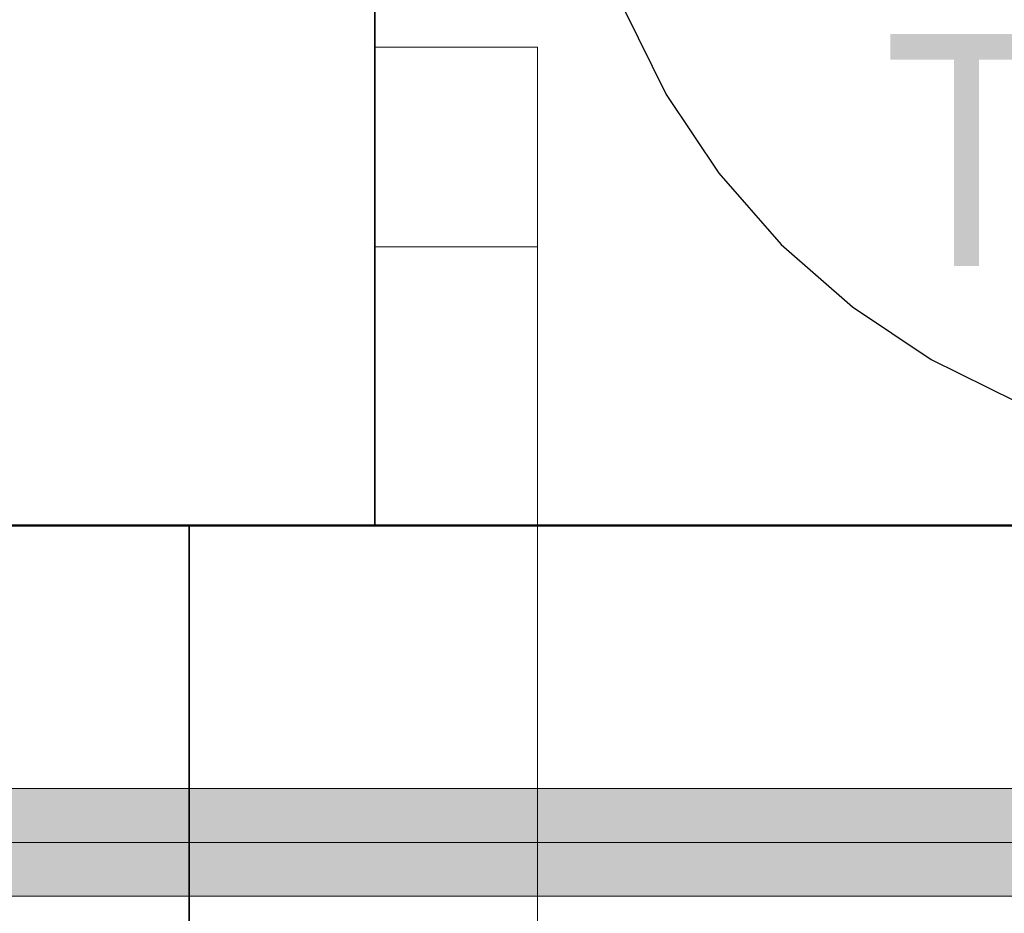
# Model space of a CAD drawing. Extents: x -223 to 557, y -138 to 606.
# Tile 127 of 256: x -28 to -18, y 138 to 148. Entities that reach past the tile are written whole.
import ezdxf
from ezdxf.lldxf.tags import DXFTag

# ---------------------------------------------------------------- set-up
doc = ezdxf.new("R2010")
doc.units = 0
doc.layers.get('0').update_dxf_attribs({"lineweight": 35})
for name, color, linetype, lineweight in [('0-Shading', 7, 'Continuous', 35), ('5_EG-BESTAND', 7, 'Continuous', 25), ('5_EG-NEU', 7, 'Continuous', 25), ('5_EG-TÜRSTEMPEL', 7, 'Continuous', 25)]:
    doc.layers.add(name, color=color, linetype=linetype, lineweight=lineweight)
doc.layers.add('H_Vorlauf_OG', color=1, linetype='Continuous', lineweight=18, true_color=0xff0000)
doc.layers.add('X_Geometrie-A07ALDUN1N', color=3, linetype='Continuous', lineweight=50, true_color=0x00ff00)
doc.styles.get("Standard").update_dxf_attribs({"font": 'arial.ttf'})
tags = doc.linetypes.add('PUNKT2_S9', pattern=[0.0005, 0, -0.0005]).pattern_tags.tags
tags[6:7] = [DXFTag(74, 4), DXFTag(75, 0), DXFTag(340, '0'), DXFTag(46, 1.0), DXFTag(50, 0.0), DXFTag(44, 0.0), DXFTag(45, 0.0)]
tags[4:5] = [DXFTag(74, 4), DXFTag(75, 0), DXFTag(340, '0'), DXFTag(46, 1.0), DXFTag(50, 0.0), DXFTag(44, 0.0), DXFTag(45, 0.0)]

# ---------------------------------------------------------------- blocks, each defined once
blk = doc.blocks.new('Shading-A07ALDT71N', base_point=(38.5, 56.16))
at = {"layer": '0-Shading', "color": 14, "true_color": 0xa00000}
for points in [[(-32.288, 139.656), (-3.064, 139.656), (-32.365, 139.733)], [(-3.064, 139.656), (-32.365, 139.733), (-3.764, 139.733)], [(-31.114, 138.573), (-27.022, 138.573), (-30.824, 138.651)], [(-27.022, 138.573), (-30.824, 138.651), (-25.939, 138.651)], [(-27.022, 138.573), (-3.764, 138.573), (-25.939, 138.651)], [(-3.764, 138.573), (-25.939, 138.651), (-3.064, 138.651)]]:
    blk.add_solid(points, dxfattribs=at)
at = {"layer": '0-Shading', "color": 12, "true_color": 0xd90000}
for points in [[(-30.611, 139.443), (-2.551, 139.443), (-30.824, 139.656)], [(-2.551, 139.443), (-30.824, 139.656), (-3.064, 139.656)], [(-30.824, 138.651), (-25.939, 138.651), (-30.611, 138.863)], [(-25.939, 138.651), (-30.611, 138.863), (-25.147, 138.863)], [(-25.939, 138.651), (-3.064, 138.651), (-25.147, 138.863)], [(-3.064, 138.651), (-25.147, 138.863), (-2.551, 138.863)]]:
    blk.add_solid(points, dxfattribs=at)
at = {"layer": '0-Shading', "color": 1, "true_color": 0xfa0000}
for points in [[(-30.534, 139.153), (-24.857, 139.153), (-30.611, 139.443)], [(-24.857, 139.153), (-30.611, 139.443), (-25.147, 139.443)], [(-24.857, 139.153), (-2.363, 139.153), (-25.147, 139.443)], [(-2.363, 139.153), (-25.147, 139.443), (-2.551, 139.443)], [(-30.611, 138.863), (-25.147, 138.863), (-30.534, 139.153)], [(-25.147, 138.863), (-30.534, 139.153), (-24.857, 139.153)], [(-25.147, 138.863), (-2.551, 138.863), (-24.857, 139.153)], [(-2.551, 138.863), (-24.857, 139.153), (-2.363, 139.153)]]:
    blk.add_solid(points, dxfattribs=at)
blk = doc.blocks.new('Referenz-A07ALDUO1N', base_point=(-167.675, -99.33))
at = {"layer": '5_EG-BESTAND', "color": 0, "lineweight": 35}
for p, q in [((-24.323, 154.832), (-24.323, 142.568)), ((-24.323, 142.568), (-58.788, 142.568))]:
    blk.add_line(p, q, dxfattribs=at)
at = {"layer": '5_EG-BESTAND', "color": 0, "linetype": 'PUNKT2_S9', "lineweight": 13, "ltscale": 0.13}
blk.add_line((13.435, 142.568), (-24.313, 142.568), dxfattribs=at)
at = {"layer": '5_EG-NEU', "color": 0, "lineweight": 13}
for p, q in [((-24.323, 147.72), (-22.571, 147.72)), ((-24.323, 145.568), (-24.323, 147.72)), ((-22.571, 145.568), (-22.571, 147.72)), ((-22.571, 147.72), (-22.571, 145.568)), ((-22.571, 145.568), (-24.323, 145.568)), ((-22.571, 145.568), (-22.571, 124.568))]:
    blk.add_line(p, q, dxfattribs=at)
at = {"layer": '5_EG-NEU', "color": 0, "lineweight": 35}
blk.add_line((-26.323, 118.919), (-26.323, 142.568), dxfattribs=at)
at = {"layer": '5_EG-TÜRSTEMPEL', "color": 0, "lineweight": -2}
for p, q in [((-21.636, 148.125), (-21.185, 147.209)), ((-21.185, 147.209), (-20.618, 146.361)), ((-20.618, 146.361), (-19.945, 145.594)), ((-19.945, 145.594), (-19.178, 144.921)), ((-19.178, 144.921), (-18.33, 144.354)), ((-18.33, 144.354), (-17.415, 143.903))]:
    blk.add_line(p, q, dxfattribs=at)
at = {"layer": 'X_Geometrie-A07ALDUN1N', "color": 0, "linetype": 'Continuous', "ltscale": 0.5}
blk.add_line((-85.426, 142.568), (11.674, 142.568), dxfattribs=at)
at = {"layer": '5_EG-TÜRSTEMPEL', "color": 0, "lineweight": -2, "insert": (-18.835, 147.861), "char_height": 2.5, "attachment_point": 1}
blk.add_mtext('{\\W0.83;\\fArial;T30RS}', dxfattribs=at)
blk = doc.blocks.new('Rohr - 1703-A07ALE1I1N', base_point=(-34.571, 55.29))
at = {"color": 0, "linetype": 'ByBlock', "lineweight": -2, "ltscale": 0.18}
blk.add_line((-34.571, 139.153), (38.79, 139.153), dxfattribs=at)
blk = doc.blocks.new('Geometrie-A07ALE481N', base_point=(-35.151, 54.71))
at = {"layer": 'H_Vorlauf_OG'}
for p, q in [((37.92, 139.733), (-33.701, 139.733)), ((-33.701, 138.573), (37.92, 138.573))]:
    blk.add_line(p, q, dxfattribs=at)

msp = doc.modelspace()

# ---------------------------------------------------------------- block references
at = {"color": 251, "lineweight": 25, "ltscale": 0.25, "true_color": 0x585858}
msp.add_blockref('Referenz-A07ALDUO1N', (-167.675, -99.33), dxfattribs=at)
msp.add_blockref('Shading-A07ALDT71N', (38.5, 56.16))
at = {"linetype": 'Continuous', "ltscale": 0.35}
msp.add_blockref('Geometrie-A07ALE481N', (-35.151, 54.71), dxfattribs=at)
at = {"layer": 'H_Vorlauf_OG', "ltscale": 0.18}
msp.add_blockref('Rohr - 1703-A07ALE1I1N', (-34.571, 55.29), dxfattribs=at)

doc.saveas('drawing.dxf')
